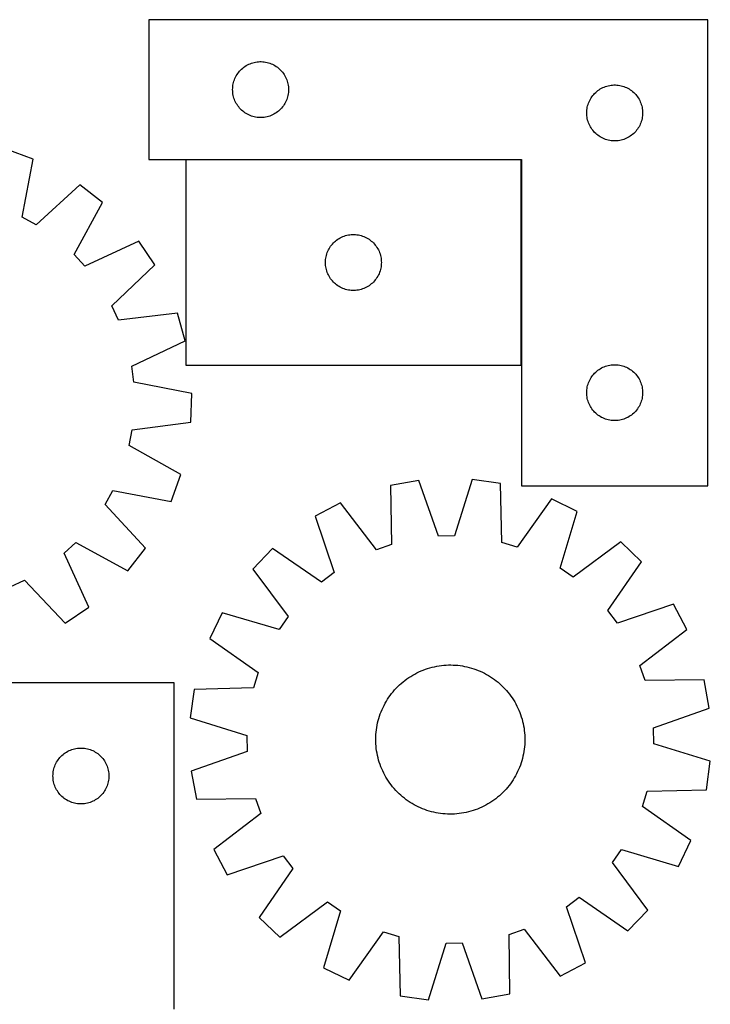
# Model space of a CAD drawing. Header units: millimetres. Extents: x 7 to 1493, y 7 to 2993.
# Tile 9 of 10: x 1123 to 1493, y 2186 to 2714. Entities that reach past the tile are written whole.
import ezdxf

# ---------------------------------------------------------------- set-up
doc = ezdxf.new("R2010")
doc.units = ezdxf.units.MM
doc.layers.add('COMMON', color=5, linetype='CONTINUOUS', true_color=0x0000ff)
doc.layers.add('CUT', color=7, linetype='CONTINUOUS', true_color=0x000000)

msp = doc.modelspace()

# ---------------------------------------------------------------- linework, layer by layer
at = {"layer": 'COMMON'}
for p, q in [((1391.862071, 2638.996503), (1211.862071, 2638.996503)), ((1391.962072, 2528.896502), (1391.962072, 2638.896502))]:
    msp.add_line(p, q, dxfattribs=at)
at = {"layer": 'CUT'}
for p, q in [((1492.062072, 2714.096503), (1192.062072, 2714.096503)), ((1192.062072, 2714.096503), (1192.062072, 2639.096503)), ((1492.062072, 2464.096503), (1492.062072, 2714.096503)), ((1241.31979, 2687.065666), (1241.872972, 2687.604784)), ((1241.872972, 2687.604784), (1242.453175, 2688.11471)), ((1242.453175, 2688.11471), (1243.058858, 2688.594092)), ((1243.058858, 2688.594092), (1243.688417, 2689.041658)), ((1243.688417, 2689.041658), (1244.34018, 2689.456223)), ((1244.34018, 2689.456223), (1245.012421, 2689.836685)), ((1245.012421, 2689.836685), (1245.703357, 2690.182037)), ((1245.703357, 2690.182037), (1246.411154, 2690.491363)), ((1246.411154, 2690.491363), (1247.133937, 2690.763842)), ((1247.133937, 2690.763842), (1247.869788, 2690.998751)), ((1247.869788, 2690.998751), (1248.616756, 2691.195469)), ((1248.616756, 2691.195469), (1249.372861, 2691.353472)), ((1249.372861, 2691.353472), (1250.136097, 2691.472343)), ((1250.136097, 2691.472343), (1250.90444, 2691.551766)), ((1250.90444, 2691.551766), (1251.675854, 2691.59153)), ((1251.675854, 2691.59153), (1252.448291, 2691.59153)), ((1252.448291, 2691.59153), (1253.219704, 2691.551766)), ((1253.219704, 2691.551766), (1253.988048, 2691.472343)), ((1253.988048, 2691.472343), (1254.751284, 2691.353472)), ((1254.751284, 2691.353472), (1255.507389, 2691.195469)), ((1255.507389, 2691.195469), (1256.254357, 2690.998751)), ((1256.254357, 2690.998751), (1256.990208, 2690.763842)), ((1256.990208, 2690.763842), (1257.712991, 2690.491363)), ((1257.712991, 2690.491363), (1258.420788, 2690.182037)), ((1258.420788, 2690.182037), (1259.111724, 2689.836685)), ((1259.111724, 2689.836685), (1259.783964, 2689.456223)), ((1259.783964, 2689.456223), (1260.435728, 2689.041658)), ((1260.435728, 2689.041658), (1261.065287, 2688.594092)), ((1261.065287, 2688.594092), (1261.67097, 2688.11471)), ((1261.67097, 2688.11471), (1262.251172, 2687.604784)), ((1262.251172, 2687.604784), (1262.804355, 2687.065666)), ((1238.02632, 2681.887785), (1238.317319, 2682.603312)), ((1238.317319, 2682.603312), (1238.644766, 2683.30291)), ((1238.644766, 2683.30291), (1239.007794, 2683.984724)), ((1239.007794, 2683.984724), (1239.405439, 2684.646946)), ((1239.405439, 2684.646946), (1239.836647, 2685.28782)), ((1239.836647, 2685.28782), (1240.300275, 2685.905645)), ((1240.300275, 2685.905645), (1240.795093, 2686.498785)), ((1240.795093, 2686.498785), (1241.31979, 2687.065666)), ((1262.804355, 2687.065666), (1263.329051, 2686.498785)), ((1263.329051, 2686.498785), (1263.82387, 2685.905645)), ((1263.82387, 2685.905645), (1264.287497, 2685.28782)), ((1264.287497, 2685.28782), (1264.718706, 2684.646946)), ((1264.718706, 2684.646946), (1265.116351, 2683.984724)), ((1265.116351, 2683.984724), (1265.479379, 2683.30291)), ((1265.479379, 2683.30291), (1265.806826, 2682.603312)), ((1265.806826, 2682.603312), (1266.097825, 2681.887785)), ((1237.062072, 2676.596503), (1237.081961, 2677.368685)), ((1237.081961, 2677.368685), (1237.141574, 2678.138818)), ((1237.141574, 2678.138818), (1237.240754, 2678.904862)), ((1237.240754, 2678.904862), (1237.379237, 2679.664784)), ((1237.379237, 2679.664784), (1237.556657, 2680.41657)), ((1237.556657, 2680.41657), (1237.772542, 2681.158226)), ((1237.772542, 2681.158226), (1238.02632, 2681.887785)), ((1266.097825, 2681.887785), (1266.351603, 2681.158226)), ((1266.351603, 2681.158226), (1266.567488, 2680.41657)), ((1266.567488, 2680.41657), (1266.744908, 2679.664784)), ((1266.744908, 2679.664784), (1266.883391, 2678.904862)), ((1266.883391, 2678.904862), (1266.982571, 2678.138818)), ((1266.982571, 2678.138818), (1267.042184, 2677.368685)), ((1267.042184, 2677.368685), (1267.062072, 2676.596503)), ((1434.34018, 2676.956223), (1435.012421, 2677.336685)), ((1435.012421, 2677.336685), (1435.703357, 2677.682037)), ((1435.703357, 2677.682037), (1436.411154, 2677.991363)), ((1436.411154, 2677.991363), (1437.133937, 2678.263842)), ((1437.133937, 2678.263842), (1437.869788, 2678.498751)), ((1437.869788, 2678.498751), (1438.616756, 2678.695469)), ((1438.616756, 2678.695469), (1439.372861, 2678.853472)), ((1439.372861, 2678.853472), (1440.136097, 2678.972343)), ((1440.136097, 2678.972343), (1440.90444, 2679.051766)), ((1440.90444, 2679.051766), (1441.675854, 2679.09153)), ((1441.675854, 2679.09153), (1442.448291, 2679.09153)), ((1442.448291, 2679.09153), (1443.219704, 2679.051766)), ((1443.219704, 2679.051766), (1443.988048, 2678.972343)), ((1443.988048, 2678.972343), (1444.751284, 2678.853472)), ((1444.751284, 2678.853472), (1445.507389, 2678.695469)), ((1445.507389, 2678.695469), (1446.254357, 2678.498751)), ((1446.254357, 2678.498751), (1446.990208, 2678.263842)), ((1446.990208, 2678.263842), (1447.712991, 2677.991363)), ((1447.712991, 2677.991363), (1448.420788, 2677.682037)), ((1448.420788, 2677.682037), (1449.111724, 2677.336685)), ((1449.111724, 2677.336685), (1449.783964, 2676.956223)), ((1237.081961, 2675.824322), (1237.062072, 2676.596503)), ((1237.141574, 2675.054188), (1237.081961, 2675.824322)), ((1237.240754, 2674.288145), (1237.141574, 2675.054188)), ((1237.379237, 2673.528222), (1237.240754, 2674.288145)), ((1237.556657, 2672.776436), (1237.379237, 2673.528222)), ((1237.772542, 2672.034781), (1237.556657, 2672.776436)), ((1238.02632, 2671.305222), (1237.772542, 2672.034781)), ((1266.351603, 2672.034781), (1266.097825, 2671.305222)), ((1266.567488, 2672.776436), (1266.351603, 2672.034781)), ((1266.744908, 2673.528222), (1266.567488, 2672.776436)), ((1266.883391, 2674.288145), (1266.744908, 2673.528222)), ((1266.982571, 2675.054188), (1266.883391, 2674.288145)), ((1267.042184, 2675.824322), (1266.982571, 2675.054188)), ((1267.062072, 2676.596503), (1267.042184, 2675.824322)), ((1429.007794, 2671.484724), (1429.405439, 2672.146946)), ((1429.405439, 2672.146946), (1429.836647, 2672.78782)), ((1429.836647, 2672.78782), (1430.300275, 2673.405645)), ((1430.300275, 2673.405645), (1430.795093, 2673.998785)), ((1430.795093, 2673.998785), (1431.31979, 2674.565666)), ((1431.31979, 2674.565666), (1431.872972, 2675.104784)), ((1431.872972, 2675.104784), (1432.453175, 2675.61471)), ((1432.453175, 2675.61471), (1433.058858, 2676.094092)), ((1433.058858, 2676.094092), (1433.688417, 2676.541658)), ((1433.688417, 2676.541658), (1434.34018, 2676.956223)), ((1449.783964, 2676.956223), (1450.435728, 2676.541658)), ((1450.435728, 2676.541658), (1451.065287, 2676.094092)), ((1451.065287, 2676.094092), (1451.67097, 2675.61471)), ((1451.67097, 2675.61471), (1452.251172, 2675.104784)), ((1452.251172, 2675.104784), (1452.804355, 2674.565666)), ((1452.804355, 2674.565666), (1453.329051, 2673.998785)), ((1453.329051, 2673.998785), (1453.82387, 2673.405645)), ((1453.82387, 2673.405645), (1454.287497, 2672.78782)), ((1454.287497, 2672.78782), (1454.718706, 2672.146946)), ((1454.718706, 2672.146946), (1455.116351, 2671.484724)), ((1238.317319, 2670.589695), (1238.02632, 2671.305222)), ((1238.644766, 2669.890096), (1238.317319, 2670.589695)), ((1239.007794, 2669.208282), (1238.644766, 2669.890096)), ((1239.405439, 2668.54606), (1239.007794, 2669.208282)), ((1239.836647, 2667.905187), (1239.405439, 2668.54606)), ((1240.300275, 2667.287361), (1239.836647, 2667.905187)), ((1240.795093, 2666.694221), (1240.300275, 2667.287361)), ((1241.31979, 2666.127341), (1240.795093, 2666.694221)), ((1263.329051, 2666.694221), (1262.804355, 2666.127341)), ((1263.82387, 2667.287361), (1263.329051, 2666.694221)), ((1264.287497, 2667.905187), (1263.82387, 2667.287361)), ((1264.718706, 2668.54606), (1264.287497, 2667.905187)), ((1265.116351, 2669.208282), (1264.718706, 2668.54606)), ((1265.479379, 2669.890096), (1265.116351, 2669.208282)), ((1265.806826, 2670.589695), (1265.479379, 2669.890096)), ((1266.097825, 2671.305222), (1265.806826, 2670.589695)), ((1427.240754, 2666.404862), (1427.379237, 2667.164784)), ((1427.379237, 2667.164784), (1427.556657, 2667.91657)), ((1427.556657, 2667.91657), (1427.772542, 2668.658226)), ((1427.772542, 2668.658226), (1428.02632, 2669.387785)), ((1428.02632, 2669.387785), (1428.317319, 2670.103312)), ((1428.317319, 2670.103312), (1428.644766, 2670.80291)), ((1428.644766, 2670.80291), (1429.007794, 2671.484724)), ((1455.116351, 2671.484724), (1455.479379, 2670.80291)), ((1455.479379, 2670.80291), (1455.806826, 2670.103312)), ((1455.806826, 2670.103312), (1456.097825, 2669.387785)), ((1456.097825, 2669.387785), (1456.351603, 2668.658226)), ((1456.351603, 2668.658226), (1456.567488, 2667.91657)), ((1456.567488, 2667.91657), (1456.744908, 2667.164784)), ((1456.744908, 2667.164784), (1456.883391, 2666.404862)), ((1241.872972, 2665.588223), (1241.31979, 2666.127341)), ((1242.453175, 2665.078297), (1241.872972, 2665.588223)), ((1243.058858, 2664.598915), (1242.453175, 2665.078297)), ((1243.688417, 2664.151348), (1243.058858, 2664.598915)), ((1244.34018, 2663.736784), (1243.688417, 2664.151348)), ((1245.012421, 2663.356321), (1244.34018, 2663.736784)), ((1245.703357, 2663.010969), (1245.012421, 2663.356321)), ((1246.411154, 2662.701644), (1245.703357, 2663.010969)), ((1247.133937, 2662.429165), (1246.411154, 2662.701644)), ((1247.869788, 2662.194255), (1247.133937, 2662.429165)), ((1248.616756, 2661.997538), (1247.869788, 2662.194255)), ((1249.372861, 2661.839534), (1248.616756, 2661.997538)), ((1250.136097, 2661.720663), (1249.372861, 2661.839534)), ((1250.90444, 2661.64124), (1250.136097, 2661.720663)), ((1251.675854, 2661.601476), (1250.90444, 2661.64124)), ((1252.448291, 2661.601476), (1251.675854, 2661.601476)), ((1253.219704, 2661.64124), (1252.448291, 2661.601476)), ((1253.988048, 2661.720663), (1253.219704, 2661.64124)), ((1254.751284, 2661.839534), (1253.988048, 2661.720663)), ((1255.507389, 2661.997538), (1254.751284, 2661.839534)), ((1256.254357, 2662.194255), (1255.507389, 2661.997538)), ((1256.990208, 2662.429165), (1256.254357, 2662.194255)), ((1257.712991, 2662.701644), (1256.990208, 2662.429165)), ((1258.420788, 2663.010969), (1257.712991, 2662.701644)), ((1259.111724, 2663.356321), (1258.420788, 2663.010969)), ((1259.783964, 2663.736784), (1259.111724, 2663.356321)), ((1260.435728, 2664.151348), (1259.783964, 2663.736784)), ((1261.065287, 2664.598915), (1260.435728, 2664.151348)), ((1261.67097, 2665.078297), (1261.065287, 2664.598915)), ((1262.251172, 2665.588223), (1261.67097, 2665.078297)), ((1262.804355, 2666.127341), (1262.251172, 2665.588223)), ((1427.062072, 2664.096503), (1427.081961, 2664.868685)), ((1427.081961, 2663.324322), (1427.062072, 2664.096503)), ((1427.081961, 2664.868685), (1427.141574, 2665.638818)), ((1427.141574, 2662.554188), (1427.081961, 2663.324322)), ((1427.141574, 2665.638818), (1427.240754, 2666.404862)), ((1427.240754, 2661.788145), (1427.141574, 2662.554188)), ((1427.379237, 2661.028222), (1427.240754, 2661.788145)), ((1456.883391, 2661.788145), (1456.744908, 2661.028222)), ((1456.883391, 2666.404862), (1456.982571, 2665.638818)), ((1456.982571, 2662.554188), (1456.883391, 2661.788145)), ((1456.982571, 2665.638818), (1457.042184, 2664.868685)), ((1457.042184, 2663.324322), (1456.982571, 2662.554188)), ((1457.042184, 2664.868685), (1457.062072, 2664.096503)), ((1457.062072, 2664.096503), (1457.042184, 2663.324322)), ((1427.556657, 2660.276436), (1427.379237, 2661.028222)), ((1427.772542, 2659.534781), (1427.556657, 2660.276436)), ((1428.02632, 2658.805222), (1427.772542, 2659.534781)), ((1428.317319, 2658.089695), (1428.02632, 2658.805222)), ((1428.644766, 2657.390096), (1428.317319, 2658.089695)), ((1429.007794, 2656.708282), (1428.644766, 2657.390096)), ((1429.405439, 2656.04606), (1429.007794, 2656.708282)), ((1429.836647, 2655.405187), (1429.405439, 2656.04606)), ((1454.718706, 2656.04606), (1454.287497, 2655.405187)), ((1455.116351, 2656.708282), (1454.718706, 2656.04606)), ((1455.479379, 2657.390096), (1455.116351, 2656.708282)), ((1455.806826, 2658.089695), (1455.479379, 2657.390096)), ((1456.097825, 2658.805222), (1455.806826, 2658.089695)), ((1456.351603, 2659.534781), (1456.097825, 2658.805222)), ((1456.567488, 2660.276436), (1456.351603, 2659.534781)), ((1456.744908, 2661.028222), (1456.567488, 2660.276436)), ((1430.300275, 2654.787361), (1429.836647, 2655.405187)), ((1430.795093, 2654.194221), (1430.300275, 2654.787361)), ((1431.31979, 2653.627341), (1430.795093, 2654.194221)), ((1431.872972, 2653.088223), (1431.31979, 2653.627341)), ((1432.453175, 2652.578297), (1431.872972, 2653.088223)), ((1433.058858, 2652.098915), (1432.453175, 2652.578297)), ((1433.688417, 2651.651348), (1433.058858, 2652.098915)), ((1434.34018, 2651.236784), (1433.688417, 2651.651348)), ((1435.012421, 2650.856321), (1434.34018, 2651.236784)), ((1435.703357, 2650.510969), (1435.012421, 2650.856321)), ((1449.111724, 2650.856321), (1448.420788, 2650.510969)), ((1449.783964, 2651.236784), (1449.111724, 2650.856321)), ((1450.435728, 2651.651348), (1449.783964, 2651.236784)), ((1451.065287, 2652.098915), (1450.435728, 2651.651348)), ((1451.67097, 2652.578297), (1451.065287, 2652.098915)), ((1452.251172, 2653.088223), (1451.67097, 2652.578297)), ((1452.804355, 2653.627341), (1452.251172, 2653.088223)), ((1453.329051, 2654.194221), (1452.804355, 2653.627341)), ((1453.82387, 2654.787361), (1453.329051, 2654.194221)), ((1454.287497, 2655.405187), (1453.82387, 2654.787361)), ((1436.411154, 2650.201644), (1435.703357, 2650.510969)), ((1437.133937, 2649.929165), (1436.411154, 2650.201644)), ((1437.869788, 2649.694255), (1437.133937, 2649.929165)), ((1438.616756, 2649.497538), (1437.869788, 2649.694255)), ((1439.372861, 2649.339534), (1438.616756, 2649.497538)), ((1440.136097, 2649.220663), (1439.372861, 2649.339534)), ((1440.90444, 2649.14124), (1440.136097, 2649.220663)), ((1441.675854, 2649.101476), (1440.90444, 2649.14124)), ((1442.448291, 2649.101476), (1441.675854, 2649.101476)), ((1443.219704, 2649.14124), (1442.448291, 2649.101476)), ((1443.988048, 2649.220663), (1443.219704, 2649.14124)), ((1444.751284, 2649.339534), (1443.988048, 2649.220663)), ((1445.507389, 2649.497538), (1444.751284, 2649.339534)), ((1446.254357, 2649.694255), (1445.507389, 2649.497538)), ((1446.990208, 2649.929165), (1446.254357, 2649.694255)), ((1447.712991, 2650.201644), (1446.990208, 2649.929165)), ((1448.420788, 2650.510969), (1447.712991, 2650.201644)), ((1130.013765, 2639.378937), (1115.545931, 2644.614616)), ((1124.182509, 2608.154408), (1130.013765, 2639.378937)), ((1192.062072, 2639.096503), (1392.062072, 2639.096503)), ((1391.862071, 2638.896502), (1211.862071, 2638.896502)), ((1211.862071, 2638.896502), (1211.862071, 2528.896502)), ((1391.862071, 2528.896502), (1391.862071, 2638.896502)), ((1392.062072, 2639.096503), (1392.062072, 2464.096503)), ((1154.999865, 2625.589063), (1131.689448, 2604.011314)), ((1167.141678, 2616.138829), (1154.999865, 2625.589063)), ((1151.946914, 2588.244495), (1167.141678, 2616.138829)), ((1131.689448, 2604.011314), (1124.182509, 2608.154408)), ((1296.211153, 2597.791362), (1296.933936, 2598.063841)), ((1296.933936, 2598.063841), (1297.669787, 2598.29875)), ((1297.669787, 2598.29875), (1298.416755, 2598.495468)), ((1298.416755, 2598.495468), (1299.17286, 2598.653471)), ((1299.17286, 2598.653471), (1299.936096, 2598.772342)), ((1299.936096, 2598.772342), (1300.704439, 2598.851765)), ((1300.704439, 2598.851765), (1301.475853, 2598.891529)), ((1301.475853, 2598.891529), (1302.24829, 2598.891529)), ((1302.24829, 2598.891529), (1303.019703, 2598.851765)), ((1303.019703, 2598.851765), (1303.788047, 2598.772342)), ((1303.788047, 2598.772342), (1304.551283, 2598.653471)), ((1304.551283, 2598.653471), (1305.307388, 2598.495468)), ((1305.307388, 2598.495468), (1306.054356, 2598.29875)), ((1306.054356, 2598.29875), (1306.790207, 2598.063841)), ((1306.790207, 2598.063841), (1307.51299, 2597.791362)), ((1186.643566, 2595.30275), (1157.806152, 2581.984407)), ((1195.270835, 2582.563018), (1186.643566, 2595.30275)), ((1289.205438, 2591.946945), (1289.636646, 2592.587819)), ((1289.636646, 2592.587819), (1290.100274, 2593.205644)), ((1290.100274, 2593.205644), (1290.595092, 2593.798784)), ((1290.595092, 2593.798784), (1291.119789, 2594.365665)), ((1291.119789, 2594.365665), (1291.672971, 2594.904783)), ((1291.672971, 2594.904783), (1292.253174, 2595.414709)), ((1292.253174, 2595.414709), (1292.858857, 2595.894091)), ((1292.858857, 2595.894091), (1293.488416, 2596.341657)), ((1293.488416, 2596.341657), (1294.140179, 2596.756222)), ((1294.140179, 2596.756222), (1294.81242, 2597.136684)), ((1294.81242, 2597.136684), (1295.503356, 2597.482036)), ((1295.503356, 2597.482036), (1296.211153, 2597.791362)), ((1307.51299, 2597.791362), (1308.220787, 2597.482036)), ((1308.220787, 2597.482036), (1308.911723, 2597.136684)), ((1308.911723, 2597.136684), (1309.583963, 2596.756222)), ((1309.583963, 2596.756222), (1310.235727, 2596.341657)), ((1310.235727, 2596.341657), (1310.865286, 2595.894091)), ((1310.865286, 2595.894091), (1311.470969, 2595.414709)), ((1311.470969, 2595.414709), (1312.051171, 2594.904783)), ((1312.051171, 2594.904783), (1312.604354, 2594.365665)), ((1312.604354, 2594.365665), (1313.12905, 2593.798784)), ((1313.12905, 2593.798784), (1313.623869, 2593.205644)), ((1313.623869, 2593.205644), (1314.087496, 2592.587819)), ((1314.087496, 2592.587819), (1314.518705, 2591.946945)), ((1157.806152, 2581.984407), (1151.946914, 2588.244495)), ((1287.179236, 2586.964783), (1287.356656, 2587.716569)), ((1287.356656, 2587.716569), (1287.572541, 2588.458225)), ((1287.572541, 2588.458225), (1287.826319, 2589.187784)), ((1287.826319, 2589.187784), (1288.117318, 2589.903311)), ((1288.117318, 2589.903311), (1288.444765, 2590.602909)), ((1288.444765, 2590.602909), (1288.807793, 2591.284723)), ((1288.807793, 2591.284723), (1289.205438, 2591.946945)), ((1314.518705, 2591.946945), (1314.91635, 2591.284723)), ((1314.91635, 2591.284723), (1315.279378, 2590.602909)), ((1315.279378, 2590.602909), (1315.606825, 2589.903311)), ((1315.606825, 2589.903311), (1315.897824, 2589.187784)), ((1315.897824, 2589.187784), (1316.151602, 2588.458225)), ((1316.151602, 2588.458225), (1316.367487, 2587.716569)), ((1316.367487, 2587.716569), (1316.544907, 2586.964783)), ((1172.199932, 2560.72937), (1195.270835, 2582.563018)), ((1286.862071, 2583.896502), (1286.88196, 2584.668684)), ((1286.88196, 2583.124321), (1286.862071, 2583.896502)), ((1286.88196, 2584.668684), (1286.941573, 2585.438817)), ((1286.941573, 2582.354187), (1286.88196, 2583.124321)), ((1286.941573, 2585.438817), (1287.040753, 2586.204861)), ((1287.040753, 2581.588144), (1286.941573, 2582.354187)), ((1287.040753, 2586.204861), (1287.179236, 2586.964783)), ((1316.544907, 2586.964783), (1316.68339, 2586.204861)), ((1316.68339, 2586.204861), (1316.78257, 2585.438817)), ((1316.78257, 2582.354187), (1316.68339, 2581.588144)), ((1316.78257, 2585.438817), (1316.842183, 2584.668684)), ((1316.842183, 2583.124321), (1316.78257, 2582.354187)), ((1316.842183, 2584.668684), (1316.862071, 2583.896502)), ((1316.862071, 2583.896502), (1316.842183, 2583.124321)), ((1287.179236, 2580.828221), (1287.040753, 2581.588144)), ((1287.356656, 2580.076435), (1287.179236, 2580.828221)), ((1287.572541, 2579.33478), (1287.356656, 2580.076435)), ((1287.826319, 2578.605221), (1287.572541, 2579.33478)), ((1288.117318, 2577.889694), (1287.826319, 2578.605221)), ((1288.444765, 2577.190095), (1288.117318, 2577.889694)), ((1288.807793, 2576.508281), (1288.444765, 2577.190095)), ((1315.279378, 2577.190095), (1314.91635, 2576.508281)), ((1315.606825, 2577.889694), (1315.279378, 2577.190095)), ((1315.897824, 2578.605221), (1315.606825, 2577.889694)), ((1316.151602, 2579.33478), (1315.897824, 2578.605221)), ((1316.367487, 2580.076435), (1316.151602, 2579.33478)), ((1316.544907, 2580.828221), (1316.367487, 2580.076435)), ((1316.68339, 2581.588144), (1316.544907, 2580.828221)), ((1289.205438, 2575.846059), (1288.807793, 2576.508281)), ((1289.636646, 2575.205186), (1289.205438, 2575.846059)), ((1290.100274, 2574.58736), (1289.636646, 2575.205186)), ((1290.595092, 2573.99422), (1290.100274, 2574.58736)), ((1291.119789, 2573.42734), (1290.595092, 2573.99422)), ((1291.672971, 2572.888222), (1291.119789, 2573.42734)), ((1292.253174, 2572.378296), (1291.672971, 2572.888222)), ((1292.858857, 2571.898914), (1292.253174, 2572.378296)), ((1293.488416, 2571.451347), (1292.858857, 2571.898914)), ((1294.140179, 2571.036783), (1293.488416, 2571.451347)), ((1310.235727, 2571.451347), (1309.583963, 2571.036783)), ((1310.865286, 2571.898914), (1310.235727, 2571.451347)), ((1311.470969, 2572.378296), (1310.865286, 2571.898914)), ((1312.051171, 2572.888222), (1311.470969, 2572.378296)), ((1312.604354, 2573.42734), (1312.051171, 2572.888222)), ((1313.12905, 2573.99422), (1312.604354, 2573.42734)), ((1313.623869, 2574.58736), (1313.12905, 2573.99422)), ((1314.087496, 2575.205186), (1313.623869, 2574.58736)), ((1314.518705, 2575.846059), (1314.087496, 2575.205186)), ((1314.91635, 2576.508281), (1314.518705, 2575.846059)), ((1294.81242, 2570.65632), (1294.140179, 2571.036783)), ((1295.503356, 2570.310968), (1294.81242, 2570.65632)), ((1296.211153, 2570.001643), (1295.503356, 2570.310968)), ((1296.933936, 2569.729164), (1296.211153, 2570.001643)), ((1297.669787, 2569.494254), (1296.933936, 2569.729164)), ((1298.416755, 2569.297537), (1297.669787, 2569.494254)), ((1299.17286, 2569.139533), (1298.416755, 2569.297537)), ((1299.936096, 2569.020662), (1299.17286, 2569.139533)), ((1300.704439, 2568.941239), (1299.936096, 2569.020662)), ((1301.475853, 2568.901475), (1300.704439, 2568.941239)), ((1302.24829, 2568.901475), (1301.475853, 2568.901475)), ((1303.019703, 2568.941239), (1302.24829, 2568.901475)), ((1303.788047, 2569.020662), (1303.019703, 2568.941239)), ((1304.551283, 2569.139533), (1303.788047, 2569.020662)), ((1305.307388, 2569.297537), (1304.551283, 2569.139533)), ((1306.054356, 2569.494254), (1305.307388, 2569.297537)), ((1306.790207, 2569.729164), (1306.054356, 2569.494254)), ((1307.51299, 2570.001643), (1306.790207, 2569.729164)), ((1308.220787, 2570.310968), (1307.51299, 2570.001643)), ((1308.911723, 2570.65632), (1308.220787, 2570.310968)), ((1309.583963, 2571.036783), (1308.911723, 2570.65632)), ((1175.837924, 2552.965068), (1172.199932, 2560.72937)), ((1207.37953, 2556.720314), (1175.837924, 2552.965068)), ((1211.647756, 2541.938136), (1207.37953, 2556.720314)), ((1182.959055, 2528.302404), (1211.647756, 2541.938136)), ((1184.01969, 2519.793912), (1182.959055, 2528.302404)), ((1211.862071, 2528.896502), (1391.862071, 2528.896502)), ((1430.300275, 2523.405645), (1430.795093, 2523.998785)), ((1430.795093, 2523.998785), (1431.31979, 2524.565666)), ((1431.31979, 2524.565666), (1431.872972, 2525.104784)), ((1431.872972, 2525.104784), (1432.453175, 2525.61471)), ((1432.453175, 2525.61471), (1433.058858, 2526.094092)), ((1433.058858, 2526.094092), (1433.688417, 2526.541658)), ((1433.688417, 2526.541658), (1434.34018, 2526.956223)), ((1434.34018, 2526.956223), (1435.012421, 2527.336685)), ((1435.012421, 2527.336685), (1435.703357, 2527.682037)), ((1435.703357, 2527.682037), (1436.411154, 2527.991363)), ((1436.411154, 2527.991363), (1437.133937, 2528.263842)), ((1437.133937, 2528.263842), (1437.869788, 2528.498751)), ((1437.869788, 2528.498751), (1438.616756, 2528.695469)), ((1438.616756, 2528.695469), (1439.372861, 2528.853472)), ((1439.372861, 2528.853472), (1440.136097, 2528.972343)), ((1440.136097, 2528.972343), (1440.90444, 2529.051766)), ((1440.90444, 2529.051766), (1441.675854, 2529.09153)), ((1441.675854, 2529.09153), (1442.448291, 2529.09153)), ((1442.448291, 2529.09153), (1443.219704, 2529.051766)), ((1443.219704, 2529.051766), (1443.988048, 2528.972343)), ((1443.988048, 2528.972343), (1444.751284, 2528.853472)), ((1444.751284, 2528.853472), (1445.507389, 2528.695469)), ((1445.507389, 2528.695469), (1446.254357, 2528.498751)), ((1446.254357, 2528.498751), (1446.990208, 2528.263842)), ((1446.990208, 2528.263842), (1447.712991, 2527.991363)), ((1447.712991, 2527.991363), (1448.420788, 2527.682037)), ((1448.420788, 2527.682037), (1449.111724, 2527.336685)), ((1449.111724, 2527.336685), (1449.783964, 2526.956223)), ((1449.783964, 2526.956223), (1450.435728, 2526.541658)), ((1450.435728, 2526.541658), (1451.065287, 2526.094092)), ((1451.065287, 2526.094092), (1451.67097, 2525.61471)), ((1451.67097, 2525.61471), (1452.251172, 2525.104784)), ((1452.251172, 2525.104784), (1452.804355, 2524.565666)), ((1452.804355, 2524.565666), (1453.329051, 2523.998785)), ((1453.329051, 2523.998785), (1453.82387, 2523.405645)), ((1215.177975, 2513.618472), (1184.01969, 2519.793912)), ((1427.556657, 2517.91657), (1427.772542, 2518.658226)), ((1427.772542, 2518.658226), (1428.02632, 2519.387785)), ((1428.02632, 2519.387785), (1428.317319, 2520.103312)), ((1428.317319, 2520.103312), (1428.644766, 2520.80291)), ((1428.644766, 2520.80291), (1429.007794, 2521.484724)), ((1429.007794, 2521.484724), (1429.405439, 2522.146946)), ((1429.405439, 2522.146946), (1429.836647, 2522.78782)), ((1429.836647, 2522.78782), (1430.300275, 2523.405645)), ((1453.82387, 2523.405645), (1454.287497, 2522.78782)), ((1454.287497, 2522.78782), (1454.718706, 2522.146946)), ((1454.718706, 2522.146946), (1455.116351, 2521.484724)), ((1455.116351, 2521.484724), (1455.479379, 2520.80291)), ((1455.479379, 2520.80291), (1455.806826, 2520.103312)), ((1455.806826, 2520.103312), (1456.097825, 2519.387785)), ((1456.097825, 2519.387785), (1456.351603, 2518.658226)), ((1456.351603, 2518.658226), (1456.567488, 2517.91657)), ((1214.669354, 2498.240831), (1215.177975, 2513.618472)), ((1427.062072, 2514.096503), (1427.081961, 2514.868685)), ((1427.081961, 2513.324322), (1427.062072, 2514.096503)), ((1427.081961, 2514.868685), (1427.141574, 2515.638818)), ((1427.141574, 2512.554188), (1427.081961, 2513.324322)), ((1427.141574, 2515.638818), (1427.240754, 2516.404862)), ((1427.240754, 2516.404862), (1427.379237, 2517.164784)), ((1427.379237, 2517.164784), (1427.556657, 2517.91657)), ((1456.567488, 2517.91657), (1456.744908, 2517.164784)), ((1456.744908, 2517.164784), (1456.883391, 2516.404862)), ((1456.883391, 2516.404862), (1456.982571, 2515.638818)), ((1456.982571, 2515.638818), (1457.042184, 2514.868685)), ((1457.042184, 2513.324322), (1456.982571, 2512.554188)), ((1457.042184, 2514.868685), (1457.062072, 2514.096503)), ((1457.062072, 2514.096503), (1457.042184, 2513.324322)), ((1427.240754, 2511.788145), (1427.141574, 2512.554188)), ((1427.379237, 2511.028222), (1427.240754, 2511.788145)), ((1427.556657, 2510.276436), (1427.379237, 2511.028222)), ((1427.772542, 2509.534781), (1427.556657, 2510.276436)), ((1428.02632, 2508.805222), (1427.772542, 2509.534781)), ((1428.317319, 2508.089695), (1428.02632, 2508.805222)), ((1428.644766, 2507.390096), (1428.317319, 2508.089695)), ((1455.806826, 2508.089695), (1455.479379, 2507.390096)), ((1456.097825, 2508.805222), (1455.806826, 2508.089695)), ((1456.351603, 2509.534781), (1456.097825, 2508.805222)), ((1456.567488, 2510.276436), (1456.351603, 2509.534781)), ((1456.744908, 2511.028222), (1456.567488, 2510.276436)), ((1456.883391, 2511.788145), (1456.744908, 2511.028222)), ((1456.982571, 2512.554188), (1456.883391, 2511.788145)), ((1429.007794, 2506.708282), (1428.644766, 2507.390096)), ((1429.405439, 2506.04606), (1429.007794, 2506.708282)), ((1429.836647, 2505.405187), (1429.405439, 2506.04606)), ((1430.300275, 2504.787361), (1429.836647, 2505.405187)), ((1430.795093, 2504.194221), (1430.300275, 2504.787361)), ((1431.31979, 2503.627341), (1430.795093, 2504.194221)), ((1431.872972, 2503.088223), (1431.31979, 2503.627341)), ((1432.453175, 2502.578297), (1431.872972, 2503.088223)), ((1452.251172, 2503.088223), (1451.67097, 2502.578297)), ((1452.804355, 2503.627341), (1452.251172, 2503.088223)), ((1453.329051, 2504.194221), (1452.804355, 2503.627341)), ((1453.82387, 2504.787361), (1453.329051, 2504.194221)), ((1454.287497, 2505.405187), (1453.82387, 2504.787361)), ((1454.718706, 2506.04606), (1454.287497, 2505.405187)), ((1455.116351, 2506.708282), (1454.718706, 2506.04606)), ((1455.479379, 2507.390096), (1455.116351, 2506.708282)), ((1183.171105, 2494.137775), (1214.669354, 2498.240831)), ((1433.058858, 2502.098915), (1432.453175, 2502.578297)), ((1433.688417, 2501.651348), (1433.058858, 2502.098915)), ((1434.34018, 2501.236784), (1433.688417, 2501.651348)), ((1435.012421, 2500.856321), (1434.34018, 2501.236784)), ((1435.703357, 2500.510969), (1435.012421, 2500.856321)), ((1436.411154, 2500.201644), (1435.703357, 2500.510969)), ((1437.133937, 2499.929165), (1436.411154, 2500.201644)), ((1437.869788, 2499.694255), (1437.133937, 2499.929165)), ((1438.616756, 2499.497538), (1437.869788, 2499.694255)), ((1439.372861, 2499.339534), (1438.616756, 2499.497538)), ((1440.136097, 2499.220663), (1439.372861, 2499.339534)), ((1440.90444, 2499.14124), (1440.136097, 2499.220663)), ((1441.675854, 2499.101476), (1440.90444, 2499.14124)), ((1442.448291, 2499.101476), (1441.675854, 2499.101476)), ((1443.219704, 2499.14124), (1442.448291, 2499.101476)), ((1443.988048, 2499.220663), (1443.219704, 2499.14124)), ((1444.751284, 2499.339534), (1443.988048, 2499.220663)), ((1445.507389, 2499.497538), (1444.751284, 2499.339534)), ((1446.254357, 2499.694255), (1445.507389, 2499.497538)), ((1446.990208, 2499.929165), (1446.254357, 2499.694255)), ((1447.712991, 2500.201644), (1446.990208, 2499.929165)), ((1448.420788, 2500.510969), (1447.712991, 2500.201644)), ((1449.111724, 2500.856321), (1448.420788, 2500.510969)), ((1449.783964, 2501.236784), (1449.111724, 2500.856321)), ((1450.435728, 2501.651348), (1449.783964, 2501.236784)), ((1451.065287, 2502.098915), (1450.435728, 2501.651348)), ((1451.67097, 2502.578297), (1451.065287, 2502.098915)), ((1181.550561, 2485.717964), (1183.171105, 2494.137775)), ((1209.275534, 2470.216332), (1181.550561, 2485.717964)), ((1204.039855, 2455.748498), (1209.275534, 2470.216332)), ((1336.99868, 2467.044622), (1321.849674, 2464.354239)), ((1347.542531, 2437.081279), (1336.99868, 2467.044622)), ((1365.532547, 2467.57777), (1356.115378, 2437.24146)), ((1380.771482, 2465.455176), (1365.532547, 2467.57777)), ((1168.672233, 2454.072814), (1172.815326, 2461.579754)), ((1172.815326, 2461.579754), (1204.039855, 2455.748498)), ((1321.849674, 2464.354239), (1322.267849, 2432.592628)), ((1381.540098, 2433.700114), (1380.771482, 2465.455176)), ((1392.062072, 2464.096503), (1492.062072, 2464.096503)), ((1408.073554, 2457.14478), (1389.742859, 2431.2033)), ((1421.910725, 2450.416983), (1408.073554, 2457.14478)), ((1190.249981, 2430.762398), (1168.672233, 2454.072814)), ((1294.877105, 2455.029735), (1281.300919, 2447.789728)), ((1314.164086, 2429.791131), (1294.877105, 2455.029735)), ((1412.828868, 2419.978609), (1421.910725, 2450.416983)), ((1281.300919, 2447.789728), (1291.513504, 2417.711865)), ((1356.115378, 2437.24146), (1347.542531, 2437.081279)), ((1146.645326, 2427.956111), (1152.905414, 2433.815349)), ((1152.905414, 2433.815349), (1180.799748, 2418.620584)), ((1180.799748, 2418.620584), (1190.249981, 2430.762398)), ((1258.529911, 2430.586617), (1247.855476, 2419.505688)), ((1284.672077, 2412.543283), (1258.529911, 2430.586617)), ((1322.267849, 2432.592628), (1314.164086, 2429.791131)), ((1389.742859, 2431.2033), (1381.540098, 2433.700114)), ((1445.308485, 2434.076522), (1419.8586, 2415.069205)), ((1456.389413, 2423.402087), (1445.308485, 2434.076522)), ((1159.963669, 2399.118696), (1146.645326, 2427.956111)), ((1247.855476, 2419.505688), (1266.862793, 2394.055803)), ((1419.8586, 2415.069205), (1412.828868, 2419.978609)), ((1438.346079, 2397.259921), (1456.389413, 2423.402087)), ((1117.625987, 2409.924338), (1125.390288, 2413.562331)), ((1125.390288, 2413.562331), (1147.223937, 2390.491428)), ((1291.513504, 2417.711865), (1284.672077, 2412.543283)), ((1147.223937, 2390.491428), (1159.963669, 2399.118696)), ((1443.514662, 2390.418494), (1438.346079, 2397.259921)), ((1473.592525, 2400.63108), (1443.514662, 2390.418494)), ((1480.832532, 2387.054893), (1473.592525, 2400.63108)), ((1231.515015, 2396.107929), (1224.787219, 2382.270758)), ((1261.953389, 2387.026072), (1231.515015, 2396.107929)), ((1266.862793, 2394.055803), (1261.953389, 2387.026072)), ((1455.593928, 2367.767912), (1480.832532, 2387.054893)), ((1224.787219, 2382.270758), (1250.728698, 2363.940063)), ((1339.32406, 2365.327066), (1340.501678, 2365.765497)), ((1340.501678, 2365.765497), (1341.692487, 2366.166721)), ((1341.692487, 2366.166721), (1342.895311, 2366.530343)), ((1342.895311, 2366.530343), (1344.108964, 2366.856004)), ((1344.108964, 2366.856004), (1345.332246, 2367.143383)), ((1345.332246, 2367.143383), (1346.563952, 2367.392195)), ((1346.563952, 2367.392195), (1347.802865, 2367.602196)), ((1347.802865, 2367.602196), (1349.047764, 2367.773178)), ((1349.047764, 2367.773178), (1350.297419, 2367.904973)), ((1350.297419, 2367.904973), (1351.550597, 2367.99745)), ((1351.550597, 2367.99745), (1352.806061, 2368.050518)), ((1352.806061, 2368.050518), (1354.062573, 2368.064125)), ((1354.062573, 2368.064125), (1355.318892, 2368.038257)), ((1355.318892, 2368.038257), (1356.573778, 2367.97294)), ((1356.573778, 2367.97294), (1357.825994, 2367.868238)), ((1357.825994, 2367.868238), (1359.074303, 2367.724255)), ((1359.074303, 2367.724255), (1360.317474, 2367.541132)), ((1360.317474, 2367.541132), (1361.554279, 2367.319051)), ((1361.554279, 2367.319051), (1362.783498, 2367.05823)), ((1362.783498, 2367.05823), (1364.003918, 2366.758928)), ((1364.003918, 2366.758928), (1365.214334, 2366.421439)), ((1365.214334, 2366.421439), (1366.413553, 2366.046096)), ((1366.413553, 2366.046096), (1367.600389, 2365.63327)), ((1367.600389, 2365.63327), (1368.773673, 2365.183369)), ((1458.395425, 2359.664149), (1455.593928, 2367.767912)), ((1250.728698, 2363.940063), (1248.231884, 2355.737301)), ((1329.505626, 2359.790049), (1330.514167, 2360.539616)), ((1330.514167, 2360.539616), (1331.545756, 2361.257135)), ((1331.545756, 2361.257135), (1332.599373, 2361.941896)), ((1332.599373, 2361.941896), (1333.673979, 2362.593224)), ((1333.673979, 2362.593224), (1334.768513, 2363.210477)), ((1334.768513, 2363.210477), (1335.881896, 2363.793045)), ((1335.881896, 2363.793045), (1337.013028, 2364.340354)), ((1337.013028, 2364.340354), (1338.160794, 2364.851862)), ((1338.160794, 2364.851862), (1339.32406, 2365.327066)), ((1368.773673, 2365.183369), (1369.932247, 2364.696835)), ((1369.932247, 2364.696835), (1371.074966, 2364.174151)), ((1371.074966, 2364.174151), (1372.200704, 2363.61583)), ((1372.200704, 2363.61583), (1373.308348, 2363.022424)), ((1373.308348, 2363.022424), (1374.396807, 2362.39452)), ((1374.396807, 2362.39452), (1375.465006, 2361.732736)), ((1375.465006, 2361.732736), (1376.51189, 2361.037725)), ((1376.51189, 2361.037725), (1377.536428, 2360.310174)), ((1377.536428, 2360.310174), (1378.537606, 2359.550801)), ((1205.652526, 2358.528415), (1105.652526, 2358.528415)), ((1205.652526, 2183.528415), (1205.652526, 2358.528415)), ((1216.476822, 2354.968686), (1214.354229, 2339.72975)), ((1248.231884, 2355.737301), (1216.476822, 2354.968686)), ((1323.992383, 2354.663164), (1324.842606, 2355.588436)), ((1324.842606, 2355.588436), (1325.721473, 2356.486545)), ((1325.721473, 2356.486545), (1326.628116, 2357.356605)), ((1326.628116, 2357.356605), (1327.561641, 2358.197758)), ((1327.561641, 2358.197758), (1328.521126, 2359.009173)), ((1328.521126, 2359.009173), (1329.505626, 2359.790049)), ((1378.537606, 2359.550801), (1379.514439, 2358.760354)), ((1379.514439, 2358.760354), (1380.46596, 2357.939615)), ((1380.46596, 2357.939615), (1381.391232, 2357.089392)), ((1381.391232, 2357.089392), (1382.289342, 2356.210526)), ((1382.289342, 2356.210526), (1383.159402, 2355.303883)), ((1383.159402, 2355.303883), (1384.000555, 2354.370358)), ((1490.157035, 2360.082324), (1458.395425, 2359.664149)), ((1492.847419, 2344.933318), (1490.157035, 2360.082324)), ((1319.537478, 2348.59401), (1320.199263, 2349.662209)), ((1320.199263, 2349.662209), (1320.894273, 2350.709094)), ((1320.894273, 2350.709094), (1321.621824, 2351.733631)), ((1321.621824, 2351.733631), (1322.381197, 2352.73481)), ((1322.381197, 2352.73481), (1323.171644, 2353.711642)), ((1323.171644, 2353.711642), (1323.992383, 2354.663164)), ((1384.000555, 2354.370358), (1384.81197, 2353.410872)), ((1384.81197, 2353.410872), (1385.592846, 2352.426373)), ((1385.592846, 2352.426373), (1386.342413, 2351.417831)), ((1386.342413, 2351.417831), (1387.059931, 2350.386243)), ((1387.059931, 2350.386243), (1387.744692, 2349.332626)), ((1317.235163, 2344.12945), (1317.757848, 2345.272169)), ((1317.757848, 2345.272169), (1318.316168, 2346.397907)), ((1318.316168, 2346.397907), (1318.909574, 2347.505552)), ((1318.909574, 2347.505552), (1319.537478, 2348.59401)), ((1387.744692, 2349.332626), (1388.396021, 2348.25802)), ((1388.396021, 2348.25802), (1389.013274, 2347.163485)), ((1389.013274, 2347.163485), (1389.595842, 2346.050102)), ((1389.595842, 2346.050102), (1390.14315, 2344.91897)), ((1390.14315, 2344.91897), (1390.654659, 2343.771204)), ((1462.884075, 2334.389467), (1492.847419, 2344.933318)), ((1214.354229, 2339.72975), (1244.690538, 2330.312582)), ((1315.17307, 2338.201121), (1315.510559, 2339.411538)), ((1315.510559, 2339.411538), (1315.885902, 2340.610756)), ((1315.885902, 2340.610756), (1316.298728, 2341.797593)), ((1316.298728, 2341.797593), (1316.748629, 2342.970877)), ((1316.748629, 2342.970877), (1317.235163, 2344.12945)), ((1390.654659, 2343.771204), (1391.129863, 2342.607938)), ((1391.129863, 2342.607938), (1391.568293, 2341.43032)), ((1391.568293, 2341.43032), (1391.969518, 2340.239511)), ((1391.969518, 2340.239511), (1392.33314, 2339.036687)), ((1314.207744, 2333.271507), (1314.390866, 2334.514677)), ((1314.390866, 2334.514677), (1314.612947, 2335.751482)), ((1314.612947, 2335.751482), (1314.873768, 2336.980701)), ((1314.873768, 2336.980701), (1315.17307, 2338.201121)), ((1392.33314, 2339.036687), (1392.658801, 2337.823035)), ((1392.658801, 2337.823035), (1392.946179, 2336.599752)), ((1392.946179, 2336.599752), (1393.194992, 2335.368046)), ((1393.194992, 2335.368046), (1393.404993, 2334.129133)), ((1393.404993, 2334.129133), (1393.575975, 2332.884234)), ((1463.044257, 2325.81662), (1462.884075, 2334.389467)), ((1244.690538, 2330.312582), (1244.85072, 2321.739734)), ((1313.867874, 2328.259776), (1313.893742, 2329.516095)), ((1313.893742, 2329.516095), (1313.959059, 2330.770982)), ((1313.959059, 2330.770982), (1314.063761, 2332.023197)), ((1314.063761, 2332.023197), (1314.207744, 2333.271507)), ((1393.575975, 2332.884234), (1393.70777, 2331.63458)), ((1393.70777, 2331.63458), (1393.800246, 2330.381402)), ((1393.800246, 2330.381402), (1393.853315, 2329.125937)), ((1393.853315, 2329.125937), (1393.866921, 2327.869426)), ((1152.20721, 2323.127381), (1152.963315, 2323.285384)), ((1152.963315, 2323.285384), (1153.726551, 2323.404255)), ((1153.726551, 2323.404255), (1154.494894, 2323.483678)), ((1154.494894, 2323.483678), (1155.266307, 2323.523442)), ((1155.266307, 2323.523442), (1156.038745, 2323.523442)), ((1156.038745, 2323.523442), (1156.810158, 2323.483678)), ((1156.810158, 2323.483678), (1157.578501, 2323.404255)), ((1157.578501, 2323.404255), (1158.341737, 2323.285384)), ((1158.341737, 2323.285384), (1159.097842, 2323.127381)), ((1313.88148, 2327.003264), (1313.867874, 2328.259776)), ((1313.934548, 2325.7478), (1313.88148, 2327.003264)), ((1314.027025, 2324.494622), (1313.934548, 2325.7478)), ((1314.15882, 2323.244967), (1314.027025, 2324.494622)), ((1314.329802, 2322.000069), (1314.15882, 2323.244967)), ((1393.671034, 2324.106004), (1393.527051, 2322.857695)), ((1393.775736, 2325.35822), (1393.671034, 2324.106004)), ((1393.841053, 2326.613107), (1393.775736, 2325.35822)), ((1393.866921, 2327.869426), (1393.841053, 2326.613107)), ((1493.380566, 2316.399451), (1463.044257, 2325.81662)), ((1143.890729, 2317.837557), (1144.385547, 2318.430697)), ((1144.385547, 2318.430697), (1144.910243, 2318.997578)), ((1144.910243, 2318.997578), (1145.463426, 2319.536696)), ((1145.463426, 2319.536696), (1146.043628, 2320.046622)), ((1146.043628, 2320.046622), (1146.649312, 2320.526004)), ((1146.649312, 2320.526004), (1147.27887, 2320.97357)), ((1147.27887, 2320.97357), (1147.930634, 2321.388135)), ((1147.930634, 2321.388135), (1148.602875, 2321.768597)), ((1148.602875, 2321.768597), (1149.29381, 2322.113949)), ((1149.29381, 2322.113949), (1150.001608, 2322.423275)), ((1150.001608, 2322.423275), (1150.72439, 2322.695754)), ((1150.72439, 2322.695754), (1151.460241, 2322.930663)), ((1151.460241, 2322.930663), (1152.20721, 2323.127381)), ((1159.097842, 2323.127381), (1159.84481, 2322.930663)), ((1159.84481, 2322.930663), (1160.580662, 2322.695754)), ((1160.580662, 2322.695754), (1161.303444, 2322.423275)), ((1161.303444, 2322.423275), (1162.011242, 2322.113949)), ((1162.011242, 2322.113949), (1162.702177, 2321.768597)), ((1162.702177, 2321.768597), (1163.374418, 2321.388135)), ((1163.374418, 2321.388135), (1164.026182, 2320.97357)), ((1164.026182, 2320.97357), (1164.65574, 2320.526004)), ((1164.65574, 2320.526004), (1165.261424, 2320.046622)), ((1165.261424, 2320.046622), (1165.841626, 2319.536696)), ((1165.841626, 2319.536696), (1166.394809, 2318.997578)), ((1166.394809, 2318.997578), (1166.919505, 2318.430697)), ((1166.919505, 2318.430697), (1167.414323, 2317.837557)), ((1244.85072, 2321.739734), (1214.887376, 2311.195883)), ((1314.539803, 2320.761155), (1314.329802, 2322.000069)), ((1314.788616, 2319.52945), (1314.539803, 2320.761155)), ((1315.075994, 2318.306167), (1314.788616, 2319.52945)), ((1315.401655, 2317.092515), (1315.075994, 2318.306167)), ((1392.861027, 2319.1485), (1392.561725, 2317.92808)), ((1393.121848, 2320.377719), (1392.861027, 2319.1485)), ((1393.343929, 2321.614525), (1393.121848, 2320.377719)), ((1393.527051, 2322.857695), (1393.343929, 2321.614525)), ((1141.14711, 2312.348482), (1141.362995, 2313.090138)), ((1141.362995, 2313.090138), (1141.616774, 2313.819697)), ((1141.616774, 2313.819697), (1141.907772, 2314.535224)), ((1141.907772, 2314.535224), (1142.23522, 2315.234822)), ((1142.23522, 2315.234822), (1142.598247, 2315.916636)), ((1142.598247, 2315.916636), (1142.995893, 2316.578858)), ((1142.995893, 2316.578858), (1143.427101, 2317.219732)), ((1143.427101, 2317.219732), (1143.890729, 2317.837557)), ((1167.414323, 2317.837557), (1167.877951, 2317.219732)), ((1167.877951, 2317.219732), (1168.309159, 2316.578858)), ((1168.309159, 2316.578858), (1168.706805, 2315.916636)), ((1168.706805, 2315.916636), (1169.069832, 2315.234822)), ((1169.069832, 2315.234822), (1169.39728, 2314.535224)), ((1169.39728, 2314.535224), (1169.688278, 2313.819697)), ((1169.688278, 2313.819697), (1169.942057, 2313.090138)), ((1169.942057, 2313.090138), (1170.157942, 2312.348482)), ((1315.765277, 2315.889691), (1315.401655, 2317.092515)), ((1316.166501, 2314.698882), (1315.765277, 2315.889691)), ((1316.604932, 2313.521263), (1316.166501, 2314.698882)), ((1317.080136, 2312.357997), (1316.604932, 2313.521263)), ((1390.986165, 2313.158325), (1390.499632, 2311.999751)), ((1391.436067, 2314.331609), (1390.986165, 2313.158325)), ((1391.848893, 2315.518446), (1391.436067, 2314.331609)), ((1392.224235, 2316.717664), (1391.848893, 2315.518446)), ((1392.561725, 2317.92808), (1392.224235, 2316.717664)), ((1491.257973, 2301.160516), (1493.380566, 2316.399451)), ((1140.652526, 2308.528415), (1140.672415, 2309.300597)), ((1140.672415, 2307.756234), (1140.652526, 2308.528415)), ((1140.672415, 2309.300597), (1140.732028, 2310.07073)), ((1140.732028, 2306.9861), (1140.672415, 2307.756234)), ((1140.732028, 2310.07073), (1140.831208, 2310.836774)), ((1140.831208, 2310.836774), (1140.969691, 2311.596696)), ((1140.969691, 2311.596696), (1141.14711, 2312.348482)), ((1170.157942, 2312.348482), (1170.335361, 2311.596696)), ((1170.335361, 2311.596696), (1170.473844, 2310.836774)), ((1170.473844, 2310.836774), (1170.573024, 2310.07073)), ((1170.573024, 2310.07073), (1170.632637, 2309.300597)), ((1170.632637, 2307.756234), (1170.573024, 2306.9861)), ((1170.632637, 2309.300597), (1170.652526, 2308.528415)), ((1170.652526, 2308.528415), (1170.632637, 2307.756234)), ((1214.887376, 2311.195883), (1217.57776, 2296.046877)), ((1317.591645, 2311.210232), (1317.080136, 2312.357997)), ((1318.138953, 2310.079099), (1317.591645, 2311.210232)), ((1318.721521, 2308.965716), (1318.138953, 2310.079099)), ((1319.338774, 2307.871182), (1318.721521, 2308.965716)), ((1319.990102, 2306.796576), (1319.338774, 2307.871182)), ((1388.197316, 2307.535191), (1387.535532, 2306.466992)), ((1388.825221, 2308.62365), (1388.197316, 2307.535191)), ((1389.418627, 2309.731295), (1388.825221, 2308.62365)), ((1389.976947, 2310.857032), (1389.418627, 2309.731295)), ((1390.499632, 2311.999751), (1389.976947, 2310.857032)), ((1140.831208, 2306.220057), (1140.732028, 2306.9861)), ((1140.969691, 2305.460134), (1140.831208, 2306.220057)), ((1141.14711, 2304.708348), (1140.969691, 2305.460134)), ((1141.362995, 2303.966693), (1141.14711, 2304.708348)), ((1141.616774, 2303.237134), (1141.362995, 2303.966693)), ((1141.907772, 2302.521607), (1141.616774, 2303.237134)), ((1142.23522, 2301.822008), (1141.907772, 2302.521607)), ((1169.39728, 2302.521607), (1169.069832, 2301.822008)), ((1169.688278, 2303.237134), (1169.39728, 2302.521607)), ((1169.942057, 2303.966693), (1169.688278, 2303.237134)), ((1170.157942, 2304.708348), (1169.942057, 2303.966693)), ((1170.335361, 2305.460134), (1170.157942, 2304.708348)), ((1170.473844, 2306.220057), (1170.335361, 2305.460134)), ((1170.573024, 2306.9861), (1170.473844, 2306.220057)), ((1320.674864, 2305.742959), (1319.990102, 2306.796576)), ((1321.392382, 2304.711371), (1320.674864, 2305.742959)), ((1322.141949, 2303.702829), (1321.392382, 2304.711371)), ((1322.922825, 2302.71833), (1322.141949, 2303.702829)), ((1323.73424, 2301.758844), (1322.922825, 2302.71833)), ((1384.563151, 2302.41756), (1383.742411, 2301.466038)), ((1385.353598, 2303.394392), (1384.563151, 2302.41756)), ((1386.112971, 2304.395571), (1385.353598, 2303.394392)), ((1386.840522, 2305.420108), (1386.112971, 2304.395571)), ((1387.535532, 2306.466992), (1386.840522, 2305.420108)), ((1142.598247, 2301.140194), (1142.23522, 2301.822008)), ((1142.995893, 2300.477972), (1142.598247, 2301.140194)), ((1143.427101, 2299.837099), (1142.995893, 2300.477972)), ((1143.890729, 2299.219273), (1143.427101, 2299.837099)), ((1144.385547, 2298.626133), (1143.890729, 2299.219273)), ((1144.910243, 2298.059253), (1144.385547, 2298.626133)), ((1145.463426, 2297.520135), (1144.910243, 2298.059253)), ((1146.043628, 2297.010209), (1145.463426, 2297.520135)), ((1146.649312, 2296.530827), (1146.043628, 2297.010209)), ((1165.261424, 2297.010209), (1164.65574, 2296.530827)), ((1165.841626, 2297.520135), (1165.261424, 2297.010209)), ((1166.394809, 2298.059253), (1165.841626, 2297.520135)), ((1166.919505, 2298.626133), (1166.394809, 2298.059253)), ((1167.414323, 2299.219273), (1166.919505, 2298.626133)), ((1167.877951, 2299.837099), (1167.414323, 2299.219273)), ((1168.309159, 2300.477972), (1167.877951, 2299.837099)), ((1168.706805, 2301.140194), (1168.309159, 2300.477972)), ((1169.069832, 2301.822008), (1168.706805, 2301.140194)), ((1324.575393, 2300.825319), (1323.73424, 2301.758844)), ((1325.445453, 2299.918676), (1324.575393, 2300.825319)), ((1326.343563, 2299.039809), (1325.445453, 2299.918676)), ((1327.268835, 2298.189587), (1326.343563, 2299.039809)), ((1328.220356, 2297.368847), (1327.268835, 2298.189587)), ((1329.197189, 2296.578401), (1328.220356, 2297.368847)), ((1379.213669, 2297.120029), (1378.229169, 2296.339152)), ((1380.173154, 2297.931444), (1379.213669, 2297.120029)), ((1381.106679, 2298.772596), (1380.173154, 2297.931444)), ((1382.013322, 2299.642657), (1381.106679, 2298.772596)), ((1382.892189, 2300.540766), (1382.013322, 2299.642657)), ((1383.742411, 2301.466038), (1382.892189, 2300.540766)), ((1457.006097, 2292.189139), (1459.502911, 2300.3919)), ((1459.502911, 2300.3919), (1491.257973, 2301.160516)), ((1147.27887, 2296.08326), (1146.649312, 2296.530827)), ((1147.930634, 2295.668696), (1147.27887, 2296.08326)), ((1148.602875, 2295.288233), (1147.930634, 2295.668696)), ((1149.29381, 2294.942881), (1148.602875, 2295.288233)), ((1150.001608, 2294.633556), (1149.29381, 2294.942881)), ((1150.72439, 2294.361077), (1150.001608, 2294.633556)), ((1151.460241, 2294.126167), (1150.72439, 2294.361077)), ((1152.20721, 2293.92945), (1151.460241, 2294.126167)), ((1152.963315, 2293.771446), (1152.20721, 2293.92945)), ((1153.726551, 2293.652575), (1152.963315, 2293.771446)), ((1154.494894, 2293.573152), (1153.726551, 2293.652575)), ((1155.266307, 2293.533388), (1154.494894, 2293.573152)), ((1156.038745, 2293.533388), (1155.266307, 2293.533388)), ((1156.810158, 2293.573152), (1156.038745, 2293.533388)), ((1157.578501, 2293.652575), (1156.810158, 2293.573152)), ((1158.341737, 2293.771446), (1157.578501, 2293.652575)), ((1159.097842, 2293.92945), (1158.341737, 2293.771446)), ((1159.84481, 2294.126167), (1159.097842, 2293.92945)), ((1160.580662, 2294.361077), (1159.84481, 2294.126167)), ((1161.303444, 2294.633556), (1160.580662, 2294.361077)), ((1162.011242, 2294.942881), (1161.303444, 2294.633556)), ((1162.702177, 2295.288233), (1162.011242, 2294.942881)), ((1163.374418, 2295.668696), (1162.702177, 2295.288233)), ((1164.026182, 2296.08326), (1163.374418, 2295.668696)), ((1164.65574, 2296.530827), (1164.026182, 2296.08326)), ((1217.57776, 2296.046877), (1249.33937, 2296.465053)), ((1249.33937, 2296.465053), (1252.140867, 2288.361289)), ((1330.198367, 2295.819027), (1329.197189, 2296.578401)), ((1331.222904, 2295.091476), (1330.198367, 2295.819027)), ((1332.269789, 2294.396466), (1331.222904, 2295.091476)), ((1333.337988, 2293.734682), (1332.269789, 2294.396466)), ((1334.426447, 2293.106777), (1333.337988, 2293.734682)), ((1335.534091, 2292.513372), (1334.426447, 2293.106777)), ((1336.659829, 2291.955051), (1335.534091, 2292.513372)), ((1337.802548, 2291.432366), (1336.659829, 2291.955051)), ((1370.721767, 2291.788848), (1369.574001, 2291.277339)), ((1371.852899, 2292.336156), (1370.721767, 2291.788848)), ((1372.966282, 2292.918725), (1371.852899, 2292.336156)), ((1374.060816, 2293.535977), (1372.966282, 2292.918725)), ((1375.135422, 2294.187306), (1374.060816, 2293.535977)), ((1376.189039, 2294.872067), (1375.135422, 2294.187306)), ((1377.220628, 2295.589585), (1376.189039, 2294.872067)), ((1378.229169, 2296.339152), (1377.220628, 2295.589585)), ((1482.947576, 2273.858444), (1457.006097, 2292.189139)), ((1252.140867, 2288.361289), (1226.902263, 2269.074309)), ((1338.961121, 2290.945833), (1337.802548, 2291.432366)), ((1340.134405, 2290.495931), (1338.961121, 2290.945833)), ((1341.321242, 2290.083105), (1340.134405, 2290.495931)), ((1342.520461, 2289.707763), (1341.321242, 2290.083105)), ((1343.730877, 2289.370274), (1342.520461, 2289.707763)), ((1344.951297, 2289.070971), (1343.730877, 2289.370274)), ((1346.180516, 2288.810151), (1344.951297, 2289.070971)), ((1347.417321, 2288.58807), (1346.180516, 2288.810151)), ((1348.660492, 2288.404947), (1347.417321, 2288.58807)), ((1349.908801, 2288.260964), (1348.660492, 2288.404947)), ((1351.161017, 2288.156262), (1349.908801, 2288.260964)), ((1352.415903, 2288.090945), (1351.161017, 2288.156262)), ((1353.672222, 2288.065077), (1352.415903, 2288.090945)), ((1354.928734, 2288.078684), (1353.672222, 2288.065077)), ((1356.184198, 2288.131752), (1354.928734, 2288.078684)), ((1357.437376, 2288.224229), (1356.184198, 2288.131752)), ((1358.687031, 2288.356023), (1357.437376, 2288.224229)), ((1359.931929, 2288.527005), (1358.687031, 2288.356023)), ((1361.170843, 2288.737006), (1359.931929, 2288.527005)), ((1362.402549, 2288.985819), (1361.170843, 2288.737006)), ((1363.625831, 2289.273198), (1362.402549, 2288.985819)), ((1364.839483, 2289.598859), (1363.625831, 2289.273198)), ((1366.042308, 2289.962481), (1364.839483, 2289.598859)), ((1367.233116, 2290.363705), (1366.042308, 2289.962481)), ((1368.410735, 2290.802135), (1367.233116, 2290.363705)), ((1369.574001, 2291.277339), (1368.410735, 2290.802135)), ((1476.21978, 2260.021273), (1482.947576, 2273.858444)), ((1226.902263, 2269.074309), (1234.14227, 2255.498122)), ((1234.14227, 2255.498122), (1264.220133, 2265.710708)), ((1264.220133, 2265.710708), (1269.388716, 2258.869281)), ((1440.872002, 2262.073398), (1445.781406, 2269.10313)), ((1445.781406, 2269.10313), (1476.21978, 2260.021273)), ((1459.879319, 2236.623513), (1440.872002, 2262.073398)), ((1269.388716, 2258.869281), (1251.345382, 2232.727115)), ((1262.42631, 2222.052679), (1287.876195, 2241.059996)), ((1287.876195, 2241.059996), (1294.905926, 2236.150592)), ((1416.22129, 2238.417336), (1423.062717, 2243.585919)), ((1423.062717, 2243.585919), (1449.204884, 2225.542585)), ((1294.905926, 2236.150592), (1285.82407, 2205.712218)), ((1426.433876, 2208.339473), (1416.22129, 2238.417336)), ((1449.204884, 2225.542585), (1459.879319, 2236.623513)), ((1251.345382, 2232.727115), (1262.42631, 2222.052679)), ((1299.661241, 2198.984422), (1317.991936, 2224.925902)), ((1317.991936, 2224.925902), (1326.194697, 2222.429088)), ((1385.466945, 2223.536573), (1393.570709, 2226.33807)), ((1385.885121, 2191.774963), (1385.466945, 2223.536573)), ((1393.570709, 2226.33807), (1412.85769, 2201.099466)), ((1326.194697, 2222.429088), (1326.963313, 2190.674025)), ((1342.202248, 2188.551432), (1351.619417, 2218.887742)), ((1351.619417, 2218.887742), (1360.192264, 2219.047923)), ((1360.192264, 2219.047923), (1370.736115, 2189.084579)), ((1412.85769, 2201.099466), (1426.433876, 2208.339473)), ((1285.82407, 2205.712218), (1299.661241, 2198.984422)), ((1370.736115, 2189.084579), (1385.885121, 2191.774963)), ((1326.963313, 2190.674025), (1342.202248, 2188.551432))]:
    msp.add_line(p, q, dxfattribs=at)

doc.saveas('drawing.dxf')
